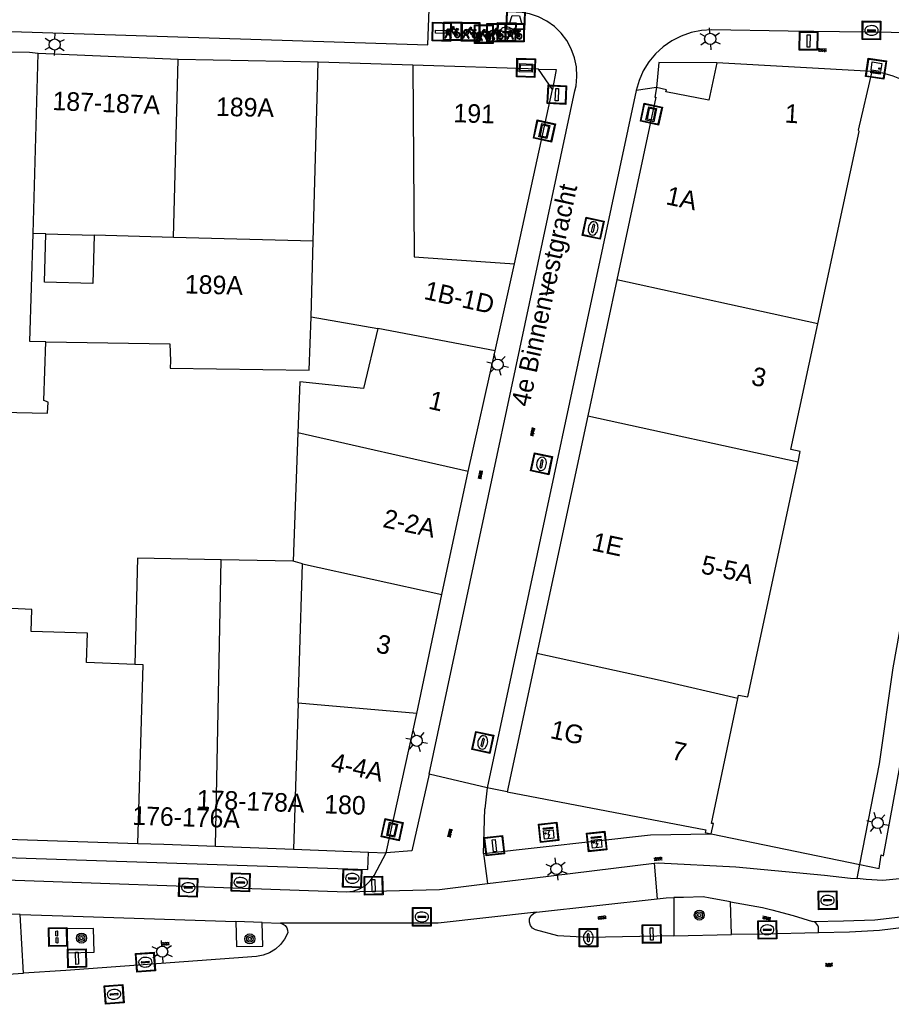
# Model space of a CAD drawing. Header units: metres. Extents: x 93870 to 95789, y 463036 to 464040.
# Tile 51 of 256: x 94392 to 94439, y 463338 to 463391. Entities that reach past the tile are written whole.
import ezdxf
from ezdxf.enums import TextEntityAlignment as Align

# ---------------------------------------------------------------- set-up
doc = ezdxf.new("R2010")
doc.units = ezdxf.units.M
doc.header["$LTSCALE"] = 25.4
for name, color, linetype in [('B_BEBOUWINGSGRENS_0', 1, 'Continuous'), ('B_OVERBOUWLIJN_LIJN_1', 7, 'Continuous'), ('B_TUSSENMUUR_0', 7, 'Continuous'), ('G_GRENS_ALGEMEEN_0', 7, 'Continuous'), ('Q_AFVALBAK_0', 7, 'Continuous'), ('Q_BOOM_0', 3, 'Continuous'), ('Q_BRANDKRAAN_0', 5, 'Continuous'), ('Q_BRIEVENBUS_0', 7, 'Continuous'), ('Q_CAI-KAST_0', 10, 'Continuous'), ('Q_ELEKTRAKAST_0', 7, 'Continuous'), ('Q_FIETSENREK_0', 6, 'Continuous'), ('Q_INSPECTIE_OF_RIOOLPUT_0', 253, 'Continuous'), ('Q_KOLK_0', 254, 'Continuous'), ('Q_LICHTMAST_0', 2, 'Continuous'), ('Q_STRAATNAAMBORD_0', 7, 'Continuous'), ('Q_VERKEERSBORDPAAL_0', 40, 'Continuous'), ('Q_WATERLEIDINGPUT_0', 5, 'Continuous'), ('S_GBKN_SYMBOOL_GV_GROOT_0', 7, 'Continuous'), ('S_GBKN_SYMBOOL_OV_GROOT_0', 7, 'Continuous'), ('T_HEK_0', 57, 'Continuous'), ('V_WEGGRENS_0', 7, 'Continuous'), ('Z_GBKN_HUISNUMMER_0', 252, 'Continuous'), ('Z_STRAATNAAM_0', 252, 'Continuous')]:
    doc.layers.add(name, color=color, linetype=linetype)

# ---------------------------------------------------------------- blocks, each defined once
blk = doc.blocks.new('Q_AFVALBAK')
for points in [[(-0.5, 0.5), (0.5, 0.5), (0.5, -0.5), (-0.5, -0.5)], [(-0.336, 0.197), (0.331, 0.197), (0.19, -0.251), (-0.196, -0.251)]]:
    blk.add_lwpolyline(points, close=True)
blk.add_lwpolyline([(-0.442, 0.464), (0.438, 0.464, -0.414214), (0.459, 0.442), (0.459, -0.437, -0.414214), (0.438, -0.459), (-0.442, -0.459, -0.414214), (-0.463, -0.437), (-0.463, 0.442), (-0.463, 0.444), (-0.463, 0.446), (-0.463, 0.448), (-0.462, 0.45), (-0.461, 0.451), (-0.46, 0.453), (-0.459, 0.455), (-0.458, 0.456), (-0.457, 0.457), (-0.456, 0.459), (-0.454, 0.46), (-0.453, 0.461), (-0.451, 0.462), (-0.449, 0.462), (-0.447, 0.463), (-0.446, 0.463), (-0.444, 0.464), (-0.442, 0.464)], format="xyb")
blk = doc.blocks.new('Q_STRAATNAAMBORD')
for points in [[(-0.5, 0.5), (0.5, 0.5), (0.5, -0.5), (-0.5, -0.5)], [(-0.369, 0.22), (0.358, 0.22), (0.358, -0.214), (-0.369, -0.214)]]:
    blk.add_lwpolyline(points, close=True)
for points in [[(-0.442, 0.464), (0.438, 0.464, -0.414214), (0.459, 0.442), (0.459, -0.437, -0.414214), (0.438, -0.459), (-0.442, -0.459, -0.414214), (-0.463, -0.437), (-0.463, 0.442), (-0.463, 0.444), (-0.463, 0.446), (-0.463, 0.448), (-0.462, 0.45), (-0.461, 0.451), (-0.46, 0.453), (-0.459, 0.455), (-0.458, 0.456), (-0.457, 0.457), (-0.456, 0.459), (-0.454, 0.46), (-0.453, 0.461), (-0.451, 0.462), (-0.449, 0.462), (-0.447, 0.463), (-0.446, 0.463), (-0.444, 0.464), (-0.442, 0.464)], [(-0.287, 0.16), (0.281, 0.16, -0.414214), (0.303, 0.139), (0.303, -0.134, -0.414214), (0.281, -0.156), (-0.287, -0.156, -0.414214), (-0.308, -0.134), (-0.308, 0.139), (-0.308, 0.14), (-0.308, 0.142), (-0.307, 0.144), (-0.307, 0.146), (-0.306, 0.148), (-0.305, 0.149), (-0.304, 0.151), (-0.303, 0.152), (-0.302, 0.154), (-0.3, 0.155), (-0.299, 0.156), (-0.297, 0.157), (-0.296, 0.158), (-0.294, 0.159), (-0.292, 0.159), (-0.29, 0.16), (-0.288, 0.16), (-0.287, 0.16)]]:
    blk.add_lwpolyline(points, format="xyb")
blk = doc.blocks.new('Q_ELEKTRAKAST')
for points in [[(-0.5, 0.5), (0.5, 0.5), (0.5, -0.5), (-0.5, -0.5)], [(-0.262, 0.264), (0.25, 0.264), (0.25, 0.187), (-0.262, 0.187)], [(-0.262, 0.107), (0.25, 0.107), (0.25, -0.332), (-0.262, -0.332)]]:
    blk.add_lwpolyline(points, close=True)
blk.add_lwpolyline([(-0.442, 0.464), (0.438, 0.464, -0.414214), (0.459, 0.442), (0.459, -0.437, -0.414214), (0.438, -0.459), (-0.442, -0.459, -0.414214), (-0.463, -0.437), (-0.463, 0.442), (-0.463, 0.444), (-0.463, 0.446), (-0.463, 0.448), (-0.462, 0.45), (-0.461, 0.451), (-0.46, 0.453), (-0.459, 0.455), (-0.458, 0.456), (-0.457, 0.457), (-0.456, 0.459), (-0.454, 0.46), (-0.453, 0.461), (-0.451, 0.462), (-0.449, 0.462), (-0.447, 0.463), (-0.446, 0.463), (-0.444, 0.464), (-0.442, 0.464)], format="xyb")
blk.add_lwpolyline([(-0.177, 0.001, -1), (-0.177, -0.069, -1)], format="xyb", close=True)
blk.add_lwpolyline([(0.044, 0.088), (-0.056, -0.112), (0.044, -0.112), (-0.056, -0.312)])
blk = doc.blocks.new('Q_CAI-KAST')
for points in [[(-0.5, 0.5), (0.5, 0.5), (0.5, -0.5), (-0.5, -0.5)], [(-0.262, 0.264), (0.25, 0.264), (0.25, 0.187), (-0.262, 0.187)], [(-0.262, 0.107), (0.25, 0.107), (0.25, -0.332), (-0.262, -0.332)]]:
    blk.add_lwpolyline(points, close=True)
blk.add_lwpolyline([(-0.442, 0.464), (0.438, 0.464, -0.414214), (0.459, 0.442), (0.459, -0.437, -0.414214), (0.438, -0.459), (-0.442, -0.459, -0.414214), (-0.463, -0.437), (-0.463, 0.442), (-0.463, 0.444), (-0.463, 0.446), (-0.463, 0.448), (-0.462, 0.45), (-0.461, 0.451), (-0.46, 0.453), (-0.459, 0.455), (-0.458, 0.456), (-0.457, 0.457), (-0.456, 0.459), (-0.454, 0.46), (-0.453, 0.461), (-0.451, 0.462), (-0.449, 0.462), (-0.447, 0.463), (-0.446, 0.463), (-0.444, 0.464), (-0.442, 0.464)], format="xyb")
blk.add_circle((-0.177, -0.034), 0.0354)
blk = doc.blocks.new('Q_LICHTMAST')
for points in [[(0, 0.3), (0, 0.6)], [(-0.26, 0.15), (-0.52, 0.3)], [(0.26, 0.15), (0.52, 0.3)], [(-0.26, -0.15), (-0.52, -0.3)], [(0, -0.3), (0, -0.6)], [(0.26, -0.15), (0.52, -0.3)]]:
    blk.add_lwpolyline(points)
blk.add_circle((0, 0), 0.3)
blk = doc.blocks.new('Q_VERKEERSBORDPAAL')
for points in [[(-0.5, 0.5), (0.5, 0.5), (0.5, -0.5), (-0.5, -0.5)], [(-0.08, 0.333), (0.071, 0.333), (0.071, -0.329), (-0.08, -0.329)]]:
    blk.add_lwpolyline(points, close=True)
blk.add_lwpolyline([(-0.442, 0.464), (0.438, 0.464, -0.414214), (0.459, 0.442), (0.459, -0.437, -0.414214), (0.438, -0.459), (-0.442, -0.459, -0.414214), (-0.463, -0.437), (-0.463, 0.442), (-0.463, 0.444), (-0.463, 0.446), (-0.463, 0.448), (-0.462, 0.45), (-0.461, 0.451), (-0.46, 0.453), (-0.459, 0.455), (-0.458, 0.456), (-0.457, 0.457), (-0.456, 0.459), (-0.454, 0.46), (-0.453, 0.461), (-0.451, 0.462), (-0.449, 0.462), (-0.447, 0.463), (-0.446, 0.463), (-0.444, 0.464), (-0.442, 0.464)], format="xyb")
blk = doc.blocks.new('Q_INSPECTIE_OF_RIOOLPUT')
blk.add_lwpolyline([(-0.5, 0.5), (0.5, 0.5), (0.5, -0.5), (-0.5, -0.5)], close=True)
for points in [[(-0.442, 0.464), (0.438, 0.464, -0.414214), (0.459, 0.442), (0.459, -0.437, -0.414214), (0.438, -0.459), (-0.442, -0.459, -0.414214), (-0.463, -0.437), (-0.463, 0.442), (-0.463, 0.444), (-0.463, 0.446), (-0.463, 0.448), (-0.462, 0.45), (-0.461, 0.451), (-0.46, 0.453), (-0.459, 0.455), (-0.458, 0.456), (-0.457, 0.457), (-0.456, 0.459), (-0.454, 0.46), (-0.453, 0.461), (-0.451, 0.462), (-0.449, 0.462), (-0.447, 0.463), (-0.446, 0.463), (-0.444, 0.464), (-0.442, 0.464)], [(-0.345, 0.105, 0.380426), (-0.276, -0.18)], [(-0.008, 0.266, 0.240218), (-0.345, 0.105)], [(-0.194, 0.045, 0.853344), (-0.194, -0.032)], [(0.331, 0.111, 0.240191), (-0.008, 0.266)], [(0.185, -0.032, 0.849746), (0.185, 0.045)], [(0.267, -0.176, 0.380426), (0.331, 0.111)], [(-0.276, -0.18, 0.148452), (0.012, -0.257)], [(0.012, -0.257, 0.131742), (0.267, -0.176)]]:
    blk.add_lwpolyline(points, format="xyb")
for points in [[(-0.194, 0.045), (0.185, 0.045)], [(0.185, -0.032), (-0.194, -0.032)]]:
    blk.add_lwpolyline(points)
blk = doc.blocks.new('Q_KOLK')
blk.add_lwpolyline([(-0.5, 0.5), (0.5, 0.5), (0.5, -0.5), (-0.5, -0.5)], close=True)
for points in [[(-0.442, 0.464), (0.438, 0.464, -0.414214), (0.459, 0.442), (0.459, -0.437, -0.414214), (0.438, -0.459), (-0.442, -0.459, -0.414214), (-0.463, -0.437), (-0.463, 0.442, -0.414214), (-0.442, 0.464)], [(-0.345, 0.105, 0.380426), (-0.276, -0.18)], [(-0.008, 0.266, 0.240218), (-0.345, 0.105)], [(-0.194, 0.045, 0.853344), (-0.194, -0.032)], [(0.331, 0.111, 0.240191), (-0.008, 0.266)], [(0.185, -0.032, 0.849746), (0.185, 0.045)], [(0.267, -0.176, 0.380426), (0.331, 0.111)], [(-0.276, -0.18, 0.148452), (0.012, -0.257)], [(0.012, -0.257, 0.131742), (0.267, -0.176)]]:
    blk.add_lwpolyline(points, format="xyb")
for points in [[(-0.194, 0.045), (0.185, 0.045)], [(0.185, -0.032), (-0.194, -0.032)]]:
    blk.add_lwpolyline(points)
blk = doc.blocks.new('Q_WATERLEIDINGPUT')
blk.add_lwpolyline([(-0.5, 0.5), (0.5, 0.5), (0.5, -0.5), (-0.5, -0.5)], close=True)
for points in [[(-0.442, 0.464), (0.438, 0.464, -0.414214), (0.459, 0.442), (0.459, -0.437, -0.414214), (0.438, -0.459), (-0.442, -0.459, -0.414214), (-0.463, -0.437), (-0.463, 0.442), (-0.463, 0.444), (-0.463, 0.446), (-0.463, 0.448), (-0.462, 0.45), (-0.461, 0.451), (-0.46, 0.453), (-0.459, 0.455), (-0.458, 0.456), (-0.457, 0.457), (-0.456, 0.459), (-0.454, 0.46), (-0.453, 0.461), (-0.451, 0.462), (-0.449, 0.462), (-0.447, 0.463), (-0.446, 0.463), (-0.444, 0.464), (-0.442, 0.464)], [(-0.345, 0.105, 0.380426), (-0.276, -0.18)], [(-0.008, 0.266, 0.240218), (-0.345, 0.105)], [(-0.194, 0.045, 0.853344), (-0.194, -0.032)], [(0.331, 0.111, 0.240191), (-0.008, 0.266)], [(0.185, -0.032, 0.849746), (0.185, 0.045)], [(0.267, -0.176, 0.380426), (0.331, 0.111)], [(-0.276, -0.18, 0.148452), (0.012, -0.257)], [(0.012, -0.257, 0.131742), (0.267, -0.176)]]:
    blk.add_lwpolyline(points, format="xyb")
for points in [[(-0.194, 0.045), (0.185, 0.045)], [(0.185, -0.032), (-0.194, -0.032)]]:
    blk.add_lwpolyline(points)
blk = doc.blocks.new('Q_BRANDKRAAN')
blk.add_lwpolyline([(-0.5, 0.5), (0.5, 0.5), (0.5, -0.5), (-0.5, -0.5)], close=True)
for points in [[(-0.442, 0.464), (0.438, 0.464, -0.414214), (0.459, 0.442), (0.459, -0.437, -0.414214), (0.438, -0.459), (-0.442, -0.459, -0.414214), (-0.463, -0.437), (-0.463, 0.442), (-0.463, 0.444), (-0.463, 0.446), (-0.463, 0.448), (-0.462, 0.45), (-0.461, 0.451), (-0.46, 0.453), (-0.459, 0.455), (-0.458, 0.456), (-0.457, 0.457), (-0.456, 0.459), (-0.454, 0.46), (-0.453, 0.461), (-0.451, 0.462), (-0.449, 0.462), (-0.447, 0.463), (-0.446, 0.463), (-0.444, 0.464), (-0.442, 0.464)], [(-0.345, 0.105, 0.380426), (-0.276, -0.18)], [(-0.008, 0.266, 0.240218), (-0.345, 0.105)], [(-0.194, 0.045, 0.853344), (-0.194, -0.032)], [(0.331, 0.111, 0.240191), (-0.008, 0.266)], [(0.185, -0.032, 0.849746), (0.185, 0.045)], [(0.267, -0.176, 0.380426), (0.331, 0.111)], [(-0.276, -0.18, 0.148452), (0.012, -0.257)], [(0.012, -0.257, 0.131742), (0.267, -0.176)]]:
    blk.add_lwpolyline(points, format="xyb")
for points in [[(-0.194, 0.045), (0.185, 0.045)], [(0.185, -0.032), (-0.194, -0.032)]]:
    blk.add_lwpolyline(points)
blk = doc.blocks.new('Q_FIETSENREK')
for points in [[(-0.5, 0.5), (0.5, 0.5), (0.5, -0.5), (-0.5, -0.5)], [(-0.063, 0.145), (0.184, 0.054), (0.037, -0.093)]]:
    blk.add_lwpolyline(points, close=True)
for points in [[(-0.442, 0.464), (0.438, 0.464, -0.414214), (0.459, 0.442), (0.459, -0.437, -0.414214), (0.438, -0.459), (-0.442, -0.459, -0.414214), (-0.463, -0.437), (-0.463, 0.442), (-0.463, 0.444), (-0.463, 0.446), (-0.463, 0.448), (-0.462, 0.45), (-0.461, 0.451), (-0.46, 0.453), (-0.459, 0.455), (-0.458, 0.456), (-0.457, 0.457), (-0.456, 0.459), (-0.454, 0.46), (-0.453, 0.461), (-0.451, 0.462), (-0.449, 0.462), (-0.447, 0.463), (-0.446, 0.463), (-0.444, 0.464), (-0.442, 0.464)], [(-0.181, 0.106, 0.847256), (-0.324, -0.144)], [(-0.193, 0.075, 0.842492), (-0.305, -0.118)], [(-0.171, 0.065, 0.053288), (-0.193, 0.075)], [(-0.185, -0.134, 0.502492), (-0.147, 0.044)], [(-0.149, 0.089, 0.06236), (-0.181, 0.106)], [(-0.165, -0.161, 0.494489), (-0.125, 0.068)], [(-0.324, -0.144, 0.089606), (-0.421, -0.348)], [(-0.296, -0.162, 0.110942), (-0.375, -0.348)], [(-0.294, -0.105, 0.006942), (-0.305, -0.118)], [(-0.296, -0.162, 0.02458), (-0.283, -0.168)], [(-0.212, -0.105, 0.381614), (-0.294, -0.105)], [(-0.283, -0.168, 0.148109), (-0.198, -0.173)], [(-0.223, -0.136, 0.533998), (-0.276, -0.136)], [(-0.276, -0.136, 0.009682), (-0.271, -0.138)], [(-0.271, -0.138, 0.120201), (-0.218, -0.144)], [(-0.218, -0.144, 0.003554), (-0.223, -0.136)], [(-0.185, -0.134, 0.017985), (-0.212, -0.105)], [(-0.122, -0.348, 0.075837), (-0.198, -0.173)], [(-0.075, -0.348, 0.094234), (-0.165, -0.161)], [(0.095, -0.16, 0.385208), (0.186, -0.333)], [(0.209, -0.054, 0.224648), (0.108, -0.128)], [(0.126, -0.171, 0.376993), (0.197, -0.303)], [(0.212, -0.086, 0.20829), (0.139, -0.139)], [(0.186, -0.333, 1), (0.287, -0.06)], [(0.197, -0.303, 1), (0.276, -0.09)], [(0.287, -0.06, 0.086253), (0.238, -0.051)], [(0.276, -0.09, 0.079305), (0.241, -0.083)]]:
    blk.add_lwpolyline(points, format="xyb")
for points in [[(-0.171, 0.065), (-0.263, -0.038), (-0.239, -0.059), (-0.147, 0.044)], [(0.081, 0.221), (-0.003, 0.252), (-0.149, 0.089)], [(-0.125, 0.068), (-0.086, 0.111), (0.018, -0.131), (0.095, -0.16)], [(0.238, -0.051), (0.229, 0.053), (0.261, 0.093), (0.302, 0.078), (0.314, 0.11), (0.192, 0.155), (0.18, 0.123), (0.231, 0.104), (0.207, 0.076), (-0.04, 0.167), (0, 0.216), (0.07, 0.191), (0.081, 0.221)], [(0.209, -0.054), (0.199, 0.029), (0.057, -0.108)], [(-0.421, -0.348), (-0.375, -0.348)], [(-0.122, -0.348), (-0.075, -0.348)], [(0.057, -0.108), (0.108, -0.128)], [(0.126, -0.171), (0.253, -0.218), (0.241, -0.083)], [(0.139, -0.139), (0.222, -0.17), (0.212, -0.086)]]:
    blk.add_lwpolyline(points)
blk = doc.blocks.new('Q_BRIEVENBUS')
for points in [[(-0.5, 0.5), (0.5, 0.5), (0.5, -0.5), (-0.5, -0.5)], [(-0.31, 0.1), (-0.053, 0.1), (-0.031, 0.031), (-0.053, 0.01), (-0.31, 0.01), (-0.332, 0.031)], [(0.056, 0.1), (0.314, 0.1), (0.335, 0.031), (0.314, 0.01), (0.056, 0.01), (0.035, 0.031)]]:
    blk.add_lwpolyline(points, close=True)
blk.add_lwpolyline([(-0.442, 0.464), (0.438, 0.464, -0.414214), (0.459, 0.442), (0.459, -0.437, -0.414214), (0.438, -0.459), (-0.442, -0.459, -0.414214), (-0.463, -0.437), (-0.463, 0.442), (-0.463, 0.444), (-0.463, 0.446), (-0.463, 0.448), (-0.462, 0.45), (-0.461, 0.451), (-0.46, 0.453), (-0.459, 0.455), (-0.458, 0.456), (-0.457, 0.457), (-0.456, 0.459), (-0.454, 0.46), (-0.453, 0.461), (-0.451, 0.462), (-0.449, 0.462), (-0.447, 0.463), (-0.446, 0.463), (-0.444, 0.464), (-0.442, 0.464)], format="xyb")
blk = doc.blocks.new('Q_BOOM')
for radius in [0.27, 0.18, 0.09]:
    blk.add_circle((0, 0), radius)
blk = doc.blocks.new('S_GBKN_SYMBOOL_OV_GROOT')
for points in [[(-0.21875, 0.0625), (0.21875, 0.0625)], [(-0.21875, 0), (0.21875, 0)], [(-0.1875, 0.0625), (-0.1875, 0)], [(-0.125, 0.09375), (-0.125, 0.0625)], [(-0.125, 0), (-0.125, -0.0625)], [(-0.0625, 0.0625), (-0.0625, 0)], [(0, 0.09375), (0, 0.0625)], [(0, 0), (0, -0.0625)], [(0.0625, 0.0625), (0.0625, 0)], [(0.125, 0.09375), (0.125, 0.0625)], [(0.125, 0), (0.125, -0.0625)], [(0.1875, 0.0625), (0.1875, 0)], [(-0.21875, -0.0625), (0.21875, -0.0625)], [(-0.1875, -0.0625), (-0.1875, -0.09375)], [(-0.0625, -0.0625), (-0.0625, -0.09375)], [(0.0625, -0.0625), (0.0625, -0.09375)], [(0.1875, -0.0625), (0.1875, -0.09375)]]:
    blk.add_lwpolyline(points)
blk = doc.blocks.new('S_GBKN_SYMBOOL_GV_GROOT')
for points in [[(-0.1875, 0.03125), (-0.09375, 0.09375)], [(-0.1875, -0.0625), (0.0625, 0.09375)], [(-0.1875, 0.09375), (0.125, -0.09375)], [(-0.1875, 0), (-0.03125, -0.09375)], [(-0.125, -0.09375), (0.1875, 0.09375)], [(-0.0625, 0.09375), (0.1875, -0.0625)], [(0.03125, -0.09375), (0.1875, 0)], [(0.09375, 0.09375), (0.1875, 0.03125)]]:
    blk.add_lwpolyline(points)

msp = doc.modelspace()

# ---------------------------------------------------------------- linework, layer by layer
at = {"layer": 'B_BEBOUWINGSGRENS_0'}
for p, q in [((94400.837, 463388.499), (94393.294, 463388.808)), ((94408.369, 463388.346), (94400.837, 463388.499)), ((94413.473, 463388.191), (94408.369, 463388.346)), ((94438.215, 463387.838), (94429.847, 463388.305)), ((94418.941, 463377.482), (94420.996, 463386.869)), ((94393.702, 463379.097), (94396.301, 463379.027)), ((94417.905, 463372.795), (94418.941, 463377.482)), ((94424.461, 463376.617), (94422.895, 463369.303)), ((94408.002, 463374.632), (94411.592, 463374.009)), ((94416.45, 463366.307), (94417.905, 463372.795)), ((94422.895, 463369.303), (94420.15, 463356.494)), ((94407.28, 463368.383), (94407.017, 463361.46)), ((94415.027, 463359.671), (94416.45, 463366.307)), ((94407.017, 463361.46), (94403.146, 463361.537)), ((94413.681, 463353.258), (94415.027, 463359.671)), ((94420.15, 463356.494), (94418.559, 463349.041)), ((94412.032, 463345.756), (94413.681, 463353.258)), ((94360.69, 463347.47), (94398.651, 463346.26)), ((94402.839, 463346.108), (94407.046, 463345.947)), ((94407.046, 463345.947), (94411.086, 463345.793)), ((94411.086, 463345.793), (94412.032, 463345.756))]:
    msp.add_line(p, q, dxfattribs=at)
for points in [[(94393.294, 463388.808), (94392.821, 463388.863), (94388.81, 463388.95)], [(94420.996, 463386.869), (94420.246, 463387.973), (94413.473, 463388.191)], [(94429.847, 463388.305), (94429.415, 463386.303), (94427.109, 463386.757), (94427.134, 463386.854), (94426.607, 463386.986)], [(94435.291, 463374.246), (94437.52, 463384.623), (94437.486, 463384.687), (94438.215, 463387.838)], [(94426.607, 463386.986), (94426.502, 463386.458), (94426.571, 463386.471), (94424.461, 463376.617)], [(94396.301, 463379.027), (94396.231, 463376.428), (94393.632, 463376.498), (94393.702, 463379.097)], [(94393.71, 463373.29), (94400.38, 463373.18), (94400.41, 463372.26), (94400.4, 463371.867), (94407.886, 463371.753), (94408.002, 463374.632)], [(94434.226, 463366.821), (94434.345, 463367.379), (94433.838, 463367.485), (94435.291, 463374.246)], [(94411.592, 463374.009), (94410.823, 463370.764), (94407.385, 463371.131), (94407.28, 463368.383)], [(94387.231, 463370.495), (94387.19, 463369.59), (94393.79, 463369.44), (94393.82, 463370.03), (94393.6, 463370.13), (94393.71, 463373.29)], [(94430.984, 463354.067), (94431.024, 463354.257), (94431.513, 463354.152), (94434.226, 463366.821)], [(94403.146, 463361.537), (94398.635, 463361.627), (94398.49, 463355.91)], [(94398.49, 463355.91), (94395.897, 463356.014), (94395.945, 463357.593), (94392.903, 463357.674), (94392.952, 463358.867), (94389.626, 463359.034), (94389.59, 463357.469)], [(94429.547, 463346.779), (94429.676, 463347.328), (94429.558, 463347.333), (94430.984, 463354.067)], [(94418.559, 463349.041), (94429.26, 463347.001), (94429.225, 463346.855), (94429.547, 463346.779)], [(94398.651, 463346.26), (94400.05, 463346.215), (94402.839, 463346.108)]]:
    msp.add_lwpolyline(points, dxfattribs=at)
at = {"layer": 'B_OVERBOUWLIJN_LIJN_1'}
msp.add_lwpolyline([(94420.246, 463387.973), (94421.201, 463387.963), (94420.996, 463386.869)], dxfattribs=at)
at = {"layer": 'B_TUSSENMUUR_0'}
for p, q in [((94393.013, 463379.115), (94393.294, 463388.808)), ((94400.58, 463378.913), (94400.837, 463388.499)), ((94408.111, 463378.711), (94408.369, 463388.346)), ((94393.702, 463379.097), (94393.013, 463379.115)), ((94400.58, 463378.913), (94396.301, 463379.027)), ((94408.111, 463378.711), (94400.58, 463378.913)), ((94408.002, 463374.632), (94408.111, 463378.711)), ((94435.291, 463374.246), (94424.461, 463376.617)), ((94417.905, 463372.795), (94411.592, 463374.009)), ((94422.895, 463369.303), (94434.226, 463366.821)), ((94416.45, 463366.307), (94407.28, 463368.383)), ((94402.839, 463346.108), (94403.146, 463361.537)), ((94407.526, 463361.326), (94407.017, 463361.46)), ((94407.526, 463361.326), (94415.027, 463359.671)), ((94407.291, 463353.817), (94407.046, 463345.947)), ((94413.681, 463353.258), (94407.291, 463353.817))]:
    msp.add_line(p, q, dxfattribs=at)
for points in [[(94413.473, 463388.191), (94413.547, 463377.937), (94413.548, 463377.862), (94415.317, 463377.737), (94418.941, 463377.482)], [(94393.71, 463373.29), (94392.844, 463373.304), (94393.013, 463379.115)], [(94407.291, 463353.817), (94407.362, 463356.086), (94407.526, 463361.326)], [(94430.984, 463354.067), (94426.803, 463355.037), (94420.15, 463356.494)], [(94398.651, 463346.26), (94398.952, 463355.891), (94398.49, 463355.91)]]:
    msp.add_lwpolyline(points, dxfattribs=at)
at = {"layer": 'G_GRENS_ALGEMEEN_0'}
msp.add_line((94418.559, 463349.041), (94417.472, 463349.254), dxfattribs=at)
at = {"layer": 'T_HEK_0'}
msp.add_line((94417.274, 463345.724), (94417.352, 463348.131), dxfattribs=at)
at = {"layer": 'V_WEGGRENS_0'}
for p, q in [((94426.607, 463386.986), (94425.502, 463386.825)), ((94414.352, 463349.993), (94422.205, 463386.81)), ((94425.502, 463386.825), (94417.472, 463349.254)), ((94417.472, 463349.254), (94414.352, 463349.993)), ((94417.472, 463349.254), (94417.352, 463348.131)), ((94429.547, 463346.779), (94437.543, 463345.13)), ((94417.274, 463345.724), (94417.493, 463344.096)), ((94426.469, 463345.194), (94426.633, 463343.285)), ((94437.404, 463344.367), (94437.543, 463345.13)), ((94427.528, 463343.347), (94427.533, 463341.284)), ((94420.13, 463342.56), (94426.633, 463343.285)), ((94430.591, 463343.117), (94432.303, 463342.808)), ((94430.636, 463341.347), (94430.591, 463343.117)), ((94392.492, 463339.28), (94392.32, 463342.435)), ((94405.364, 463342.003), (94403.942, 463342.05)), ((94405.364, 463342.003), (94406.35, 463341.97)), ((94427.533, 463341.284), (94422.93, 463341.19)), ((94427.533, 463341.284), (94430.636, 463341.347)), ((94380.641, 463338.524), (94392.492, 463339.28))]:
    msp.add_line(p, q, dxfattribs=at)
for points in [[(94357.667, 463392.95), (94357.59, 463391.088), (94414.287, 463389.284), (94414.347, 463391.21)], [(94422.205, 463386.81), (94422.263, 463387.081), (94422.311, 463387.586), (94422.284, 463388.092), (94422.182, 463388.589), (94422.007, 463389.065), (94421.764, 463389.51), (94421.458, 463389.914), (94421.095, 463390.268), (94420.684, 463390.564), (94420.233, 463390.797), (94419.753, 463390.959), (94419.254, 463391.049), (94418.771, 463391.065)], [(94433.69, 463390.026), (94429.58, 463390.088), (94429.017, 463390.054), (94428.462, 463389.944), (94427.929, 463389.759), (94427.425, 463389.504), (94426.961, 463389.182), (94426.545, 463388.8), (94426.185, 463388.364), (94425.888, 463387.884), (94425.659, 463387.368), (94425.502, 463386.825)], [(94445.491, 463383.031), (94445.509, 463383.135), (94445.582, 463383.795), (94445.581, 463384.459), (94445.504, 463385.119), (94445.353, 463385.766), (94445.13, 463386.392), (94444.839, 463386.989), (94444.481, 463387.549), (94444.063, 463388.065), (94443.59, 463388.531), (94443.067, 463388.94), (94442.501, 463389.288), (94441.899, 463389.57), (94441.269, 463389.782), (94440.62, 463389.922), (94433.69, 463390.026)], [(94429.847, 463388.305), (94426.731, 463388.336), (94426.607, 463386.986)], [(94437.543, 463345.13), (94438.603, 463350.549), (94439.343, 463355.72), (94443.528, 463378.944), (94443.692, 463379.852), (94443.742, 463380.607), (94443.717, 463381.363), (94443.616, 463382.112), (94443.44, 463382.848), (94443.191, 463383.562), (94442.872, 463384.248), (94442.486, 463384.899), (94442.037, 463385.507), (94441.698, 463385.977), (94441.308, 463386.405), (94440.872, 463386.786), (94440.396, 463387.115), (94439.885, 463387.388), (94439.347, 463387.601), (94438.788, 463387.752), (94438.215, 463387.838)], [(94437.543, 463345.13), (94438.591, 463344.916), (94438.703, 463345.645), (94438.828, 463345.592), (94439.7, 463350.395)], [(94414.352, 463349.993), (94413.411, 463345.861), (94412.032, 463345.756)], [(94302.15, 463348.472), (94321.754, 463347.716), (94322.278, 463347.805), (94411.056, 463344.864), (94411.086, 463345.793)], [(94417.274, 463345.724), (94426.28, 463346.72), (94429.547, 463346.779)], [(94409.906, 463343.65), (94410.263, 463343.698), (94410.604, 463343.818), (94410.913, 463344.004), (94411.178, 463344.249), (94411.389, 463344.542), (94412.032, 463345.756)], [(94417.493, 463344.096), (94419.906, 463344.391), (94426.469, 463345.194)], [(94426.469, 463345.194), (94426.68, 463345.22), (94430.873, 463344.993), (94435.644, 463344.556), (94437.054, 463344.395), (94437.404, 463344.367)], [(94443.695, 463345.327), (94442.976, 463345.063), (94441.855, 463344.738), (94440.714, 463344.491), (94439.684, 463344.358), (94438.791, 463344.269), (94437.89, 463344.327), (94437.404, 463344.367)], [(94354.216, 463342.653), (94364.15, 463342.34), (94366.272, 463342.336), (94368.393, 463342.409), (94370.51, 463342.56), (94372.62, 463342.788), (94374.72, 463343.093), (94376.808, 463343.474), (94378.15, 463343.798), (94379.504, 463344.064), (94380.869, 463344.27), (94382.242, 463344.417), (94383.62, 463344.503), (94385, 463344.53), (94387.453, 463344.443), (94409.906, 463343.65)], [(94409.906, 463343.65), (94414.909, 463343.78), (94417.493, 463344.096)], [(94435.002, 463342.06), (94436.671, 463342.084), (94438.362, 463342.152), (94440.043, 463342.344), (94441.706, 463342.659), (94443.341, 463343.095), (94444.94, 463343.649), (94445.553, 463343.888), (94445.713, 463343.973)], [(94426.633, 463343.285), (94427.12, 463343.339), (94427.528, 463343.347)], [(94430.591, 463343.117), (94429.483, 463343.317), (94429.12, 463343.38), (94428.061, 463343.358), (94427.528, 463343.347)], [(94446.01, 463343.425), (94445.844, 463343.35), (94444.915, 463342.981), (94443.379, 463342.472), (94441.813, 463342.065), (94440.224, 463341.764), (94438.618, 463341.568), (94437.002, 463341.479), (94435.317, 463341.45)], [(94432.303, 463342.808), (94432.815, 463342.692), (94433.959, 463342.388), (94435.002, 463342.06)], [(94392.32, 463342.435), (94387.527, 463342.596), (94385.829, 463342.653)], [(94392.32, 463342.435), (94394.611, 463342.358), (94403.942, 463342.05)], [(94420.13, 463342.56), (94414.837, 463341.959), (94406.35, 463341.97)], [(94422.93, 463341.19), (94421.28, 463341.28), (94420.081, 463341.609), (94419.924, 463341.699), (94419.81, 463341.84), (94419.754, 463342.012), (94419.764, 463342.193), (94419.837, 463342.358), (94419.965, 463342.486), (94420.13, 463342.56)], [(94406.35, 463341.97), (94406.483, 463341.92), (94406.596, 463341.833), (94406.679, 463341.717), (94406.725, 463341.582), (94406.73, 463341.44), (94406.564, 463341.109), (94406.34, 463340.814), (94406.067, 463340.565), (94405.752, 463340.37), (94405.407, 463340.236), (94405.043, 463340.167), (94394.771, 463339.425), (94392.492, 463339.28)], [(94403.942, 463342.05), (94403.97, 463340.704), (94405.39, 463340.733), (94405.364, 463342.003)], [(94435.317, 463341.45), (94435.322, 463341.75), (94435.292, 463341.839), (94435.242, 463341.919), (94435.174, 463341.985), (94435.092, 463342.033), (94435.002, 463342.06)], [(94394.85, 463341.659), (94394.876, 463340.367), (94396.297, 463340.396), (94396.271, 463341.688), (94394.85, 463341.659)], [(94435.317, 463341.45), (94432.361, 463341.382), (94430.636, 463341.347)]]:
    msp.add_lwpolyline(points, dxfattribs=at)
at = {"layer": 'Z_STRAATNAAM_0'}
msp.add_line((94420.67, 463375.777), (94420.883, 463376.754), dxfattribs=at)

# ---------------------------------------------------------------- block references
at = {"layer": 'Q_AFVALBAK_0', "rotation": 178.1026969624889}
msp.add_blockref('Q_AFVALBAK', (94419.011, 463390.602), dxfattribs=at)
at = {"layer": 'Q_BOOM_0'}
for p, rotation in [((94428.905, 463342.402), 1.190109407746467), ((94395.621, 463341.164), 1.16913932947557), ((94404.689, 463341.119), 1.169962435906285)]:
    msp.add_blockref('Q_BOOM', p, dxfattribs=dict(at, rotation=rotation))
at = {"layer": 'Q_BRANDKRAAN_0', "rotation": 178.1026235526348}
msp.add_blockref('Q_BRANDKRAAN', (94410.207, 463344.382), dxfattribs=at)
at = {"layer": 'Q_BRIEVENBUS_0', "rotation": 91.1528554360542}
msp.add_blockref('Q_BRIEVENBUS', (94394.349, 463341.226), dxfattribs=at)
at = {"layer": 'Q_CAI-KAST_0', "rotation": 171.4643448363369}
msp.add_blockref('Q_CAI-KAST', (94438.422, 463387.996), dxfattribs=at)
at = {"layer": 'Q_ELEKTRAKAST_0', "rotation": 6.31086301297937}
for p in [(94420.787, 463346.855), (94423.376, 463346.365)]:
    msp.add_blockref('Q_ELEKTRAKAST', p, dxfattribs=at)
at = {"layer": 'Q_FIETSENREK_0'}
for p in [(94415.628, 463390.012), (94416.576, 463389.986), (94417.297, 463389.864), (94417.962, 463389.937), (94418.971, 463389.937)]:
    msp.add_blockref('Q_FIETSENREK', p, dxfattribs=at)
at = {"layer": 'Q_INSPECTIE_OF_RIOOLPUT_0'}
for p, rotation in [((94413.954, 463342.309), 179.9257389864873), ((94397.38, 463338.13), 4.131596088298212)]:
    msp.add_blockref('Q_INSPECTIE_OF_RIOOLPUT', p, dxfattribs=dict(at, rotation=rotation))
at = {"layer": 'Q_KOLK_0'}
for p, rotation in [((94438.177, 463390.062), 179.140214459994), ((94423.188, 463379.401), 77.93576128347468), ((94420.408, 463366.714), 77.93576128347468), ((94417.243, 463351.707), 77.93576128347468), ((94401.37, 463343.89), 177.9772557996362), ((94432.57, 463341.607), 1.317803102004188), ((94422.93, 463341.19), 90.3924834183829), ((94399.067, 463339.861), 4.13159608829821)]:
    msp.add_blockref('Q_KOLK', p, dxfattribs=dict(at, rotation=rotation))
at = {"layer": 'Q_LICHTMAST_0'}
for p, rotation in [((94429.493, 463389.604), 3.455938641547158), ((94394.179, 463389.301), 177.6541823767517), ((94418.035, 463372.054), 77.35996934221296), ((94413.68, 463351.79), 77.60307202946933), ((94438.511, 463347.358), 78.93223258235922), ((94421.207, 463344.887), 6.975615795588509), ((94399.969, 463340.431), 4.131596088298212)]:
    msp.add_blockref('Q_LICHTMAST', p, dxfattribs=dict(at, rotation=rotation))
at = {"layer": 'Q_STRAATNAAMBORD_0'}
for p, rotation in [((94419.565, 463388.045), 178.1564787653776), ((94426.322, 463385.547), 77.91397909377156), ((94420.559, 463384.64), 77.65162945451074), ((94412.357, 463347.002), 77.60307202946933)]:
    msp.add_blockref('Q_STRAATNAAMBORD', p, dxfattribs=dict(at, rotation=rotation))
at = {"layer": 'Q_VERKEERSBORDPAAL_0'}
for p, rotation in [((94415.024, 463389.987), 88.21566182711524), ((94434.786, 463389.496), 179.140214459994), ((94421.231, 463386.599), 177.206144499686), ((94417.867, 463346.138), 6.310863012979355), ((94411.357, 463343.987), 1.48846205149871), ((94426.341, 463341.385), 1.169901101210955), ((94395.383, 463340.078), 1.169139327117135)]:
    msp.add_blockref('Q_VERKEERSBORDPAAL', p, dxfattribs=dict(at, rotation=rotation))
at = {"layer": 'Q_WATERLEIDINGPUT_0'}
for p, rotation in [((94418.523, 463389.977), 178.1227588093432), ((94404.194, 463344.166), 177.9772557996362), ((94435.819, 463343.195), 0.8238489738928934)]:
    msp.add_blockref('Q_WATERLEIDINGPUT', p, dxfattribs=dict(at, rotation=rotation))
at = {"layer": 'S_GBKN_SYMBOOL_GV_GROOT_0', "rotation": 0.9860021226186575}
msp.add_blockref('S_GBKN_SYMBOOL_GV_GROOT', (94435.889, 463339.724), dxfattribs=at)
at = {"layer": 'S_GBKN_SYMBOOL_OV_GROOT_0'}
for p, rotation in [((94435.542, 463388.993), 176.8057597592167), ((94419.927, 463368.435), 77.95934998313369), ((94417.119, 463366.126), 77.95934998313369), ((94415.47, 463346.822), 77.17056451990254), ((94426.682, 463345.437), 7.024732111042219), ((94423.664, 463342.269), 6.361465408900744), ((94432.534, 463342.232), 167.2344342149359), ((94400.127, 463340.858), 4.131596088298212)]:
    msp.add_blockref('S_GBKN_SYMBOOL_OV_GROOT', p, dxfattribs=dict(at, rotation=rotation))

# ---------------------------------------------------------------- texts
at = {"layer": 'Z_GBKN_HUISNUMMER_0', "linetype": 'Continuous'}
for s, rotation, p in [('187-187A', 357.7, (94396.963, 463386.156)), ('189A', 358.8, (94404.433, 463385.925)), ('191', 358.2, (94416.779, 463385.583)), ('1', 356.8, (94433.892, 463385.575)), ('1A', 347.9, (94427.961, 463381.021)), ('189A', 358.5, (94402.757, 463376.354)), ('1B-1D', 347.5, (94415.982, 463375.678)), ('3', 347.9, (94432.12, 463371.391)), ('1', 347.3, (94414.738, 463370.098)), ('2-2A', 347.9, (94413.294, 463363.513)), ('1E', 347.9, (94423.967, 463362.375)), ('5-5A', 347.9, (94430.425, 463361.01)), ('3', 348.1, (94411.907, 463356.978)), ('1G', 348, (94421.799, 463352.246)), ('7', 348, (94427.825, 463351.218)), ('4-4A', 347.6, (94410.486, 463350.37)), ('178-178A', 357.8, (94404.734, 463348.537)), ('180', 357.8, (94409.817, 463348.343)), ('176-176A', 358.2, (94401.26, 463347.677))]:
    msp.add_text(s, height=1, rotation=rotation, dxfattribs=at).set_placement(p, align=Align.MIDDLE)
at = {"layer": 'Z_STRAATNAAM_0', "linetype": 'Continuous'}
msp.add_text('4e Binnenvestgracht', height=1, rotation=77.7011, dxfattribs=at).set_placement((94420.67, 463375.777), align=Align.MIDDLE)

doc.saveas('drawing.dxf')
